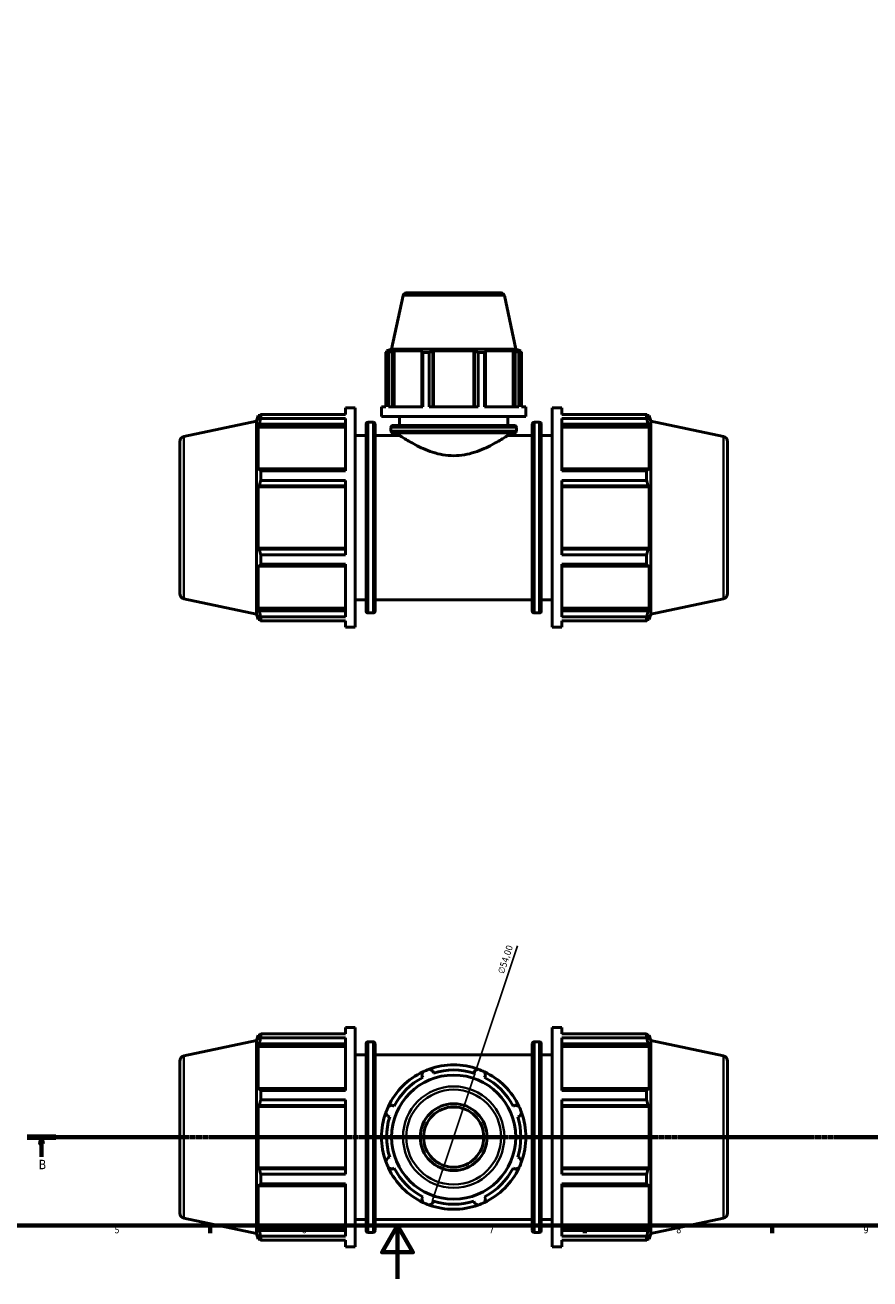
# Model space of a CAD drawing. Header units: millimetres. Extents: x 0 to 1008, y 0 to 938.
# Tile 2 of 6: x 281 to 597, y 0 to 469. Entities that reach past the tile are written whole.
import ezdxf

# ---------------------------------------------------------------- set-up
doc = ezdxf.new("R2010")
doc.units = ezdxf.units.MM
doc.linetypes.add('CHAIN', pattern=[0.7087, 0.4724, -0.0591, 0.1181, -0.0591])
for name, color, linetype, lineweight in [('Border (ISO)', 7, 'Continuous', 70), ('Dimension (ISO)', 7, 'Continuous', 25), ('Section Line (ISO)', 7, 'CHAIN', 70), ('Visible (ISO)', 7, 'Continuous', 50), ('Visible Narrow (ISO)', 7, 'Continuous', 35)]:
    doc.layers.add(name, color=color, linetype=linetype, lineweight=lineweight)
doc.styles.add('Label Text (ISO)', font='tahoma.ttf')
doc.styles.add('Note Text (ISO)', font='tahoma.ttf')
doc.dimstyles.new('Default (ISO)', dxfattribs={"dimtxt": 2.5, "dimasz": 2.5, "dimexe": 3.175, "dimexo": 0, "dimgap": 0.762, "dimtad": 1, "dimrnd": 1e-08, "dimzin": 0, "dimtxsty": 'Note Text (ISO)', "dimcen": 0.09, "dimdle": 10, "dimclrd": 256, "dimclre": 256, "dimclrt": 232, "dimazin": 0, "dimtfac": 1.40208, "dimtmove": 0, "dimatfit": 3, "dimfxl": 1, "dimtolj": 1, "dimtzin": 0, "dimlwd": -1, "dimlwe": -1, "dimarcsym": 0})

# ---------------------------------------------------------------- blocks, each defined once
blk = doc.blocks.new('Borders Default Border')
at = {"layer": 'Border (ISO)'}
for p, q in [((350.42, 20), (350.42, 17.1)), ((490.58, 20), (490.58, 17.1)), ((560.67, 20), (560.67, 17.1))]:
    blk.add_line(p, q, dxfattribs=at)
at = {"layer": 'Border (ISO)', "flags": 128}
for points in [[(20, 20), (20, 574), (821, 574), (821, 20), (20, 20)], [(420.5, 0), (420.5, 20), (414.73, 10), (426.27, 10), (420.5, 20)]]:
    blk.add_lwpolyline(points, dxfattribs=at)
at = {"layer": 'Border (ISO)', "color": 232, "true_color": 0xca0064, "char_height": 2.5, "attachment_point": 7, "style": 'Note Text (ISO)'}
for s, insert in [('5', (314.64, 17.05)), ('6', (384.66, 17.05)), ('7', (454.77, 17.1)), ('8', (524.81, 17.04)), ('9', (594.88, 17.05))]:
    blk.add_mtext(s, dxfattribs=dict(at, insert=insert))
blk = doc.blocks.new('2dTransSection0')
at = {"layer": 'Section Line (ISO)', "linetype": 'CHAIN'}
blk.add_line((281.97, 53.03), (684.35, 53.03), dxfattribs=at)
at = {"layer": 'Section Line (ISO)', "linetype": 'Continuous', "lineweight": 140}
for p, q in [((281.97, 53.03), (292.69, 53.03)), ((673.63, 53.03), (684.35, 53.03))]:
    blk.add_line(p, q, dxfattribs=at)
at = {"layer": 'Section Line (ISO)', "linetype": 'Continuous'}
for p, q in [((287.33, 53.03), (286.83, 50.53)), ((287.33, 50.53), (287.33, 53.03)), ((287.83, 50.53), (287.33, 53.03)), ((678.99, 53.03), (678.49, 50.53)), ((678.99, 50.53), (678.99, 53.03)), ((679.49, 50.53), (678.99, 53.03)), ((286.83, 50.53), (287.83, 50.53)), ((287.33, 45.7), (287.33, 50.53)), ((678.49, 50.53), (679.49, 50.53)), ((678.99, 45.7), (678.99, 50.53))]:
    blk.add_line(p, q, dxfattribs=at)
at = {"layer": 'Section Line (ISO)', "linetype": 'Continuous', "flags": 128}
for points in [[(287.83, 50.53), (287.33, 53.03), (286.83, 50.53), (287.83, 50.53)], [(679.49, 50.53), (678.99, 53.03), (678.49, 50.53), (679.49, 50.53)]]:
    blk.add_lwpolyline(points, dxfattribs=at)
at = {"layer": 'Section Line (ISO)'}
for points in [[(287.83, 50.53), (287.33, 53.03), (286.83, 50.53), (287.83, 50.53)], [(679.49, 50.53), (678.99, 53.03), (678.49, 50.53), (679.49, 50.53)]]:
    blk.add_solid(points, dxfattribs=at)
at = {"layer": 'Section Line (ISO)', "char_height": 3.5, "attachment_point": 7, "style": 'Label Text (ISO)'}
for insert in [(286.26, 41.03), (677.92, 41.03)]:
    blk.add_mtext('B', dxfattribs=dict(at, insert=insert))
blk = doc.blocks.new('*D15')
at = {"layer": 'Defpoints', "color": 0, "transparency": 16777216}
for p in [(450.08, 78.64), (432.98, 27.42)]:
    blk.add_point(p, dxfattribs=at)
at = {"layer": 'Dimension (ISO)', "transparency": 16777216}
for p, q in [((450.08, 78.64), (465.4, 124.54)), ((433.77, 29.79), (449.29, 76.27))]:
    blk.add_line(p, q, dxfattribs=at)
blk.add_arc((441.53, 53.03), 27, 64.8055, 109.792, dxfattribs=at)
for points in [[(448.89, 76.4), (449.68, 76.14), (450.08, 78.64)], [(433.38, 29.92), (434.17, 29.66), (432.98, 27.42)]]:
    blk.add_solid(points, dxfattribs=at)
at = {"layer": 'Dimension (ISO)', "color": 232, "true_color": 0xca0064, "transparency": 16777216, "insert": (457.91, 114.65), "char_height": 2.5, "attachment_point": 1, "rotation": 71.5431, "style": 'Note Text (ISO)'}
blk.add_mtext('\\A1;∅54,00', dxfattribs=at)

msp = doc.modelspace()

# ---------------------------------------------------------------- linework, layer by layer
at = {"layer": 'Visible (ISO)'}
for p, q in [((422.571, 367.687), (418.318, 347.677)), ((423.793, 368.677), (459.269, 368.677)), ((460.492, 367.687), (464.745, 347.677)), ((418.318, 347.677), (416.421, 347.061)), ((417.583, 347.061), (416.421, 347.061)), ((416.421, 346.6), (416.421, 347.061)), ((417.583, 347.061), (416.811, 346.798)), ((464.745, 347.677), (418.318, 347.677)), ((418.54, 346.798), (419.258, 347.061)), ((419.258, 326.077), (419.258, 347.061)), ((429.937, 347.061), (419.258, 347.061)), ((429.937, 347.061), (429.563, 346.798)), ((433.737, 346.798), (433.98, 347.061)), ((433.98, 326.077), (433.98, 347.061)), ((449.082, 347.061), (433.98, 347.061)), ((449.082, 326.077), (449.082, 347.061)), ((449.082, 347.061), (449.326, 346.798)), ((453.5, 346.798), (453.126, 347.061)), ((463.804, 347.061), (453.126, 347.061)), ((463.804, 326.077), (463.804, 347.061)), ((463.804, 347.061), (464.523, 346.798)), ((464.745, 347.677), (466.641, 347.061)), ((466.252, 346.798), (465.479, 347.061)), ((466.641, 347.061), (465.479, 347.061)), ((466.641, 346.6), (466.641, 347.061)), ((417.102, 346.447), (416.126, 346.447)), ((416.126, 326.077), (416.126, 346.447)), ((417.102, 346.447), (417.102, 326.077)), ((418.54, 326.077), (418.54, 346.798)), ((429.563, 346.798), (429.563, 326.077)), ((432.389, 346.447), (430.032, 346.447)), ((430.032, 326.077), (430.032, 346.447)), ((432.389, 346.447), (432.389, 326.077)), ((433.737, 326.077), (433.737, 346.798)), ((449.326, 346.798), (449.326, 326.077)), ((453.031, 346.447), (450.674, 346.447)), ((450.674, 326.077), (450.674, 346.447)), ((453.031, 346.447), (453.031, 326.077)), ((453.5, 326.077), (453.5, 346.798)), ((464.523, 346.798), (464.523, 326.077)), ((466.936, 346.447), (465.96, 346.447)), ((465.96, 326.077), (465.96, 346.447)), ((466.936, 346.447), (466.936, 326.077)), ((401.031, 323.255), (401.031, 325.677)), ((401.031, 325.677), (404.631, 325.677)), ((404.631, 243.677), (404.631, 325.677)), ((414.531, 322.477), (414.531, 326.077)), ((416.126, 326.077), (414.531, 326.077)), ((430.032, 326.077), (417.102, 326.077)), ((450.674, 326.077), (432.389, 326.077)), ((465.96, 326.077), (453.031, 326.077)), ((468.531, 326.077), (466.936, 326.077)), ((468.531, 322.477), (468.531, 326.077)), ((478.431, 243.677), (478.431, 325.677)), ((478.431, 325.677), (482.031, 325.677)), ((482.031, 323.255), (482.031, 325.677)), ((340.615, 315.014), (367.731, 320.778)), ((367.731, 320.778), (368.391, 322.807)), ((367.731, 248.577), (367.731, 320.778)), ((368.391, 322.807), (368.391, 321.043)), ((368.391, 322.807), (369.091, 322.807)), ((368.79, 322.216), (368.391, 321.043)), ((368.391, 318.499), (368.79, 319.59)), ((368.79, 319.59), (401.031, 319.59)), ((369.323, 323.255), (401.031, 323.255)), ((369.323, 321.773), (369.323, 323.255)), ((401.031, 321.773), (369.323, 321.773)), ((401.031, 302.14), (401.031, 321.773)), ((408.731, 249.807), (408.731, 319.547)), ((409.531, 320.347), (411.348, 320.347)), ((412.148, 319.547), (412.148, 249.807)), ((468.531, 322.477), (414.531, 322.477)), ((418.841, 319.117), (464.221, 319.117)), ((421.281, 319.117), (421.281, 322.477)), ((461.781, 319.117), (461.781, 322.477)), ((470.915, 249.807), (470.915, 319.547)), ((471.715, 320.347), (473.531, 320.347)), ((474.331, 319.547), (474.331, 249.807)), ((482.031, 323.255), (513.739, 323.255)), ((482.031, 302.14), (482.031, 321.773)), ((513.739, 321.773), (482.031, 321.773)), ((482.031, 319.59), (514.272, 319.59)), ((513.739, 321.773), (513.739, 323.255)), ((513.971, 322.807), (514.672, 322.807)), ((514.672, 321.043), (514.272, 322.216)), ((514.272, 319.59), (514.672, 318.499)), ((514.672, 321.043), (514.672, 322.807)), ((515.331, 320.778), (514.672, 322.807)), ((515.331, 248.577), (515.331, 320.778)), ((542.447, 315.014), (515.331, 320.778)), ((368.391, 318.499), (368.391, 302.284)), ((401.031, 318.499), (368.391, 318.499)), ((404.631, 315.427), (408.731, 315.427)), ((412.148, 315.427), (421.281, 315.427)), ((418.041, 317.117), (418.041, 318.317)), ((464.221, 316.317), (418.841, 316.317)), ((421.281, 315.427), (421.281, 316.317)), ((461.781, 315.427), (461.781, 316.317)), ((461.781, 315.427), (470.915, 315.427)), ((465.021, 317.117), (465.021, 318.317)), ((474.331, 315.427), (478.431, 315.427)), ((482.031, 318.499), (514.672, 318.499)), ((514.672, 302.284), (514.672, 318.499)), ((339.031, 313.058), (339.031, 256.297)), ((544.031, 313.058), (544.031, 256.297)), ((368.79, 302.852), (368.391, 302.284)), ((401.031, 302.852), (368.79, 302.852)), ((369.323, 302.14), (401.031, 302.14)), ((369.323, 298.56), (369.323, 302.14)), ((514.272, 302.852), (482.031, 302.852)), ((482.031, 302.14), (513.739, 302.14)), ((513.739, 298.56), (513.739, 302.14)), ((514.672, 302.284), (514.272, 302.852)), ((368.391, 296.143), (368.79, 296.513)), ((401.031, 296.143), (368.391, 296.143)), ((368.391, 296.143), (368.391, 273.211)), ((368.79, 296.513), (401.031, 296.513)), ((401.031, 298.56), (369.323, 298.56)), ((401.031, 270.795), (401.031, 298.56)), ((482.031, 270.795), (482.031, 298.56)), ((513.739, 298.56), (482.031, 298.56)), ((482.031, 296.513), (514.272, 296.513)), ((482.031, 296.143), (514.672, 296.143)), ((514.272, 296.513), (514.672, 296.143)), ((514.672, 273.211), (514.672, 296.143)), ((401.031, 273.211), (368.391, 273.211)), ((368.79, 272.842), (368.391, 273.211)), ((401.031, 272.842), (368.79, 272.842)), ((482.031, 273.211), (514.672, 273.211)), ((514.272, 272.842), (482.031, 272.842)), ((514.672, 273.211), (514.272, 272.842)), ((369.323, 270.795), (401.031, 270.795)), ((369.323, 267.215), (369.323, 270.795)), ((482.031, 270.795), (513.739, 270.795)), ((513.739, 267.215), (513.739, 270.795)), ((368.391, 267.071), (368.391, 250.856)), ((368.391, 267.071), (368.79, 266.503)), ((368.79, 266.503), (401.031, 266.503)), ((401.031, 267.215), (369.323, 267.215)), ((401.031, 247.582), (401.031, 267.215)), ((482.031, 247.582), (482.031, 267.215)), ((513.739, 267.215), (482.031, 267.215)), ((482.031, 266.503), (514.272, 266.503)), ((514.272, 266.503), (514.672, 267.071)), ((514.672, 250.856), (514.672, 267.071)), ((340.615, 254.341), (367.731, 248.577)), ((404.631, 253.927), (408.731, 253.927)), ((412.148, 253.927), (470.915, 253.927)), ((474.331, 253.927), (478.431, 253.927)), ((542.447, 254.341), (515.331, 248.577)), ((367.731, 248.577), (368.391, 246.547)), ((401.031, 250.856), (368.391, 250.856)), ((368.79, 249.765), (368.391, 250.856)), ((401.031, 249.765), (368.79, 249.765)), ((409.531, 249.007), (411.348, 249.007)), ((471.715, 249.007), (473.531, 249.007)), ((482.031, 250.856), (514.672, 250.856)), ((514.272, 249.765), (482.031, 249.765)), ((514.672, 250.856), (514.272, 249.765)), ((515.331, 248.577), (514.672, 246.547)), ((368.391, 248.312), (368.391, 246.547)), ((368.391, 248.312), (368.79, 247.139)), ((368.391, 246.547), (369.091, 246.547)), ((369.323, 247.582), (401.031, 247.582)), ((369.323, 246.099), (369.323, 247.582)), ((401.031, 246.099), (369.323, 246.099)), ((401.031, 243.677), (401.031, 246.099)), ((482.031, 247.582), (513.739, 247.582)), ((482.031, 243.677), (482.031, 246.099)), ((513.739, 246.099), (482.031, 246.099)), ((513.739, 246.099), (513.739, 247.582)), ((513.971, 246.547), (514.672, 246.547)), ((514.272, 247.139), (514.672, 248.312)), ((514.672, 246.547), (514.672, 248.312)), ((401.031, 243.677), (404.631, 243.677)), ((478.431, 243.677), (482.031, 243.677)), ((401.031, 91.607), (401.031, 94.029)), ((401.031, 94.029), (404.631, 94.029)), ((404.631, 12.029), (404.631, 94.029)), ((478.431, 12.029), (478.431, 94.029)), ((478.431, 94.029), (482.031, 94.029)), ((482.031, 91.607), (482.031, 94.029)), ((340.615, 83.366), (367.731, 89.129)), ((367.731, 89.129), (368.391, 91.159)), ((367.731, 16.928), (367.731, 89.129)), ((368.391, 91.159), (368.391, 89.394)), ((368.391, 91.159), (369.091, 91.159)), ((368.79, 90.567), (368.391, 89.394)), ((369.323, 91.607), (401.031, 91.607)), ((369.323, 90.124), (369.323, 91.607)), ((401.031, 90.124), (369.323, 90.124)), ((401.031, 70.491), (401.031, 90.124)), ((482.031, 91.607), (513.739, 91.607)), ((482.031, 70.491), (482.031, 90.124)), ((513.739, 90.124), (482.031, 90.124)), ((513.739, 90.124), (513.739, 91.607)), ((513.971, 91.159), (514.672, 91.159)), ((514.672, 89.394), (514.272, 90.567)), ((514.672, 89.394), (514.672, 91.159)), ((515.331, 89.129), (514.672, 91.159)), ((515.331, 16.928), (515.331, 89.129)), ((542.447, 83.366), (515.331, 89.129)), ((368.391, 86.851), (368.79, 87.942)), ((401.031, 86.851), (368.391, 86.851)), ((368.391, 86.851), (368.391, 70.635)), ((368.79, 87.942), (401.031, 87.942)), ((408.731, 18.159), (408.731, 87.899)), ((409.531, 88.699), (411.348, 88.699)), ((412.148, 87.899), (412.148, 18.159)), ((470.915, 18.159), (470.915, 87.899)), ((471.715, 88.699), (473.531, 88.699)), ((474.331, 87.899), (474.331, 18.159)), ((482.031, 87.942), (514.272, 87.942)), ((482.031, 86.851), (514.672, 86.851)), ((514.272, 87.942), (514.672, 86.851)), ((514.672, 70.635), (514.672, 86.851)), ((339.031, 81.409), (339.031, 24.648)), ((404.631, 83.779), (408.731, 83.779)), ((412.148, 83.779), (470.915, 83.779)), ((474.331, 83.779), (478.431, 83.779)), ((544.031, 81.409), (544.031, 24.648)), ((429.563, 76.02), (429.937, 75.302)), ((433.98, 76.977), (433.737, 77.749)), ((449.326, 77.749), (449.082, 76.977)), ((453.126, 75.302), (453.5, 76.02)), ((368.79, 71.203), (368.391, 70.635)), ((401.031, 71.203), (368.79, 71.203)), ((369.323, 70.491), (401.031, 70.491)), ((369.323, 66.912), (369.323, 70.491)), ((514.272, 71.203), (482.031, 71.203)), ((482.031, 70.491), (513.739, 70.491)), ((513.739, 66.912), (513.739, 70.491)), ((514.672, 70.635), (514.272, 71.203)), ((401.031, 66.912), (369.323, 66.912)), ((401.031, 39.146), (401.031, 66.912)), ((482.031, 39.146), (482.031, 66.912)), ((513.739, 66.912), (482.031, 66.912)), ((368.391, 64.495), (368.79, 64.865)), ((401.031, 64.495), (368.391, 64.495)), ((368.391, 64.495), (368.391, 41.563)), ((368.79, 64.865), (401.031, 64.865)), ((419.258, 64.623), (418.54, 64.997)), ((464.523, 64.997), (463.804, 64.623)), ((482.031, 64.865), (514.272, 64.865)), ((482.031, 64.495), (514.672, 64.495)), ((514.272, 64.865), (514.672, 64.495)), ((514.672, 41.563), (514.672, 64.495)), ((416.811, 60.823), (417.583, 60.58)), ((465.479, 60.58), (466.252, 60.823)), ((417.583, 45.478), (416.811, 45.234)), ((466.252, 45.234), (465.479, 45.478)), ((401.031, 41.563), (368.391, 41.563)), ((368.79, 41.193), (368.391, 41.563)), ((401.031, 41.193), (368.79, 41.193)), ((369.323, 39.146), (401.031, 39.146)), ((369.323, 35.567), (369.323, 39.146)), ((418.54, 41.06), (419.258, 41.434)), ((463.804, 41.434), (464.523, 41.06)), ((482.031, 41.563), (514.672, 41.563)), ((514.272, 41.193), (482.031, 41.193)), ((482.031, 39.146), (513.739, 39.146)), ((513.739, 35.567), (513.739, 39.146)), ((514.672, 41.563), (514.272, 41.193)), ((368.391, 35.422), (368.391, 19.207)), ((368.391, 35.422), (368.79, 34.854)), ((368.79, 34.854), (401.031, 34.854)), ((401.031, 35.567), (369.323, 35.567)), ((401.031, 15.933), (401.031, 35.567)), ((482.031, 15.933), (482.031, 35.567)), ((513.739, 35.567), (482.031, 35.567)), ((482.031, 34.854), (514.272, 34.854)), ((514.272, 34.854), (514.672, 35.422)), ((514.672, 19.207), (514.672, 35.422)), ((429.937, 30.756), (429.563, 30.037)), ((433.737, 28.308), (433.98, 29.081)), ((449.082, 29.081), (449.326, 28.308)), ((453.5, 30.037), (453.126, 30.756)), ((340.615, 22.692), (367.731, 16.928)), ((401.031, 19.207), (368.391, 19.207)), ((368.79, 18.116), (368.391, 19.207)), ((404.631, 22.279), (408.731, 22.279)), ((412.148, 22.279), (470.915, 22.279)), ((474.331, 22.279), (478.431, 22.279)), ((482.031, 19.207), (514.672, 19.207)), ((514.672, 19.207), (514.272, 18.116)), ((542.447, 22.692), (515.331, 16.928)), ((367.731, 16.928), (368.391, 14.899)), ((368.391, 16.664), (368.391, 14.899)), ((368.391, 16.664), (368.79, 15.49)), ((368.391, 14.899), (369.091, 14.899)), ((401.031, 18.116), (368.79, 18.116)), ((369.323, 15.933), (401.031, 15.933)), ((369.323, 14.451), (369.323, 15.933)), ((401.031, 14.451), (369.323, 14.451)), ((401.031, 12.029), (401.031, 14.451)), ((409.531, 17.359), (411.348, 17.359)), ((471.715, 17.359), (473.531, 17.359)), ((514.272, 18.116), (482.031, 18.116)), ((482.031, 15.933), (513.739, 15.933)), ((482.031, 12.029), (482.031, 14.451)), ((513.739, 14.451), (482.031, 14.451)), ((513.739, 14.451), (513.739, 15.933)), ((513.971, 14.899), (514.672, 14.899)), ((514.272, 15.49), (514.672, 16.664)), ((515.331, 16.928), (514.672, 14.899)), ((514.672, 14.899), (514.672, 16.664)), ((401.031, 12.029), (404.631, 12.029)), ((478.431, 12.029), (482.031, 12.029))]:
    msp.add_line(p, q, dxfattribs=at)
for radius in [23.214, 12.5, 11.25]:
    msp.add_circle((441.531, 53.029), radius, dxfattribs=at)
for centre, radius, start, end in [((423.793, 367.427), 1.25, 90, 168), ((459.269, 367.427), 1.25, 12, 90), ((409.531, 319.547), 0.8, 90, 180), ((411.348, 319.547), 0.8, 0, 90), ((418.841, 318.317), 0.8, 90, 180), ((464.221, 318.317), 0.8, 0, 90), ((471.715, 319.547), 0.8, 90, 180), ((473.531, 319.547), 0.8, 0, 90), ((341.031, 313.058), 2, 102, 180), ((418.841, 317.117), 0.8, 180, 270), ((464.221, 317.117), 0.8, 270, 0), ((542.031, 313.058), 2, 0, 78), ((341.031, 256.297), 2, 180, 258), ((542.031, 256.297), 2, 282, 0), ((409.531, 249.807), 0.8, 180, 270), ((411.348, 249.807), 0.8, 270, 0), ((471.715, 249.807), 0.8, 180, 270), ((473.531, 249.807), 0.8, 270, 0), ((409.531, 87.899), 0.8, 90, 180), ((411.348, 87.899), 0.8, 0, 90), ((471.715, 87.899), 0.8, 90, 180), ((473.531, 87.899), 0.8, 0, 90), ((341.031, 81.409), 2, 102, 180), ((441.531, 53.029), 27, 70.20802, 109.79198), ((542.031, 81.409), 2, 0, 78), ((441.531, 53.029), 27, 115.20802, 154.79198), ((441.531, 53.029), 25.11, 117.5, 152.5), ((441.531, 53.029), 27, 109.79198, 115.20802), ((441.531, 53.029), 25.11, 72.5, 107.5), ((441.531, 53.029), 27, 64.79198, 70.20802), ((441.531, 53.029), 27, 25.20802, 64.79198), ((441.531, 53.029), 25.11, 27.5, 62.5), ((441.531, 53.029), 27, 160.20802, 199.79198), ((441.531, 53.029), 27, 154.79198, 160.20802), ((441.531, 53.029), 27, 19.79198, 25.20802), ((441.531, 53.029), 27, 340.20802, 19.79198), ((441.531, 53.029), 25.11, 162.5, 197.5), ((441.531, 53.029), 25.11, 342.5, 17.5), ((441.531, 53.029), 27, 199.79198, 205.20802), ((441.531, 53.029), 27, 334.79198, 340.20802), ((441.531, 53.029), 27, 205.20802, 244.79198), ((441.531, 53.029), 25.11, 207.5, 242.5), ((441.531, 53.029), 27, 295.20802, 334.79198), ((441.531, 53.029), 25.11, 297.5, 332.5), ((441.531, 53.029), 27, 244.79198, 250.20802), ((441.531, 53.029), 25.11, 252.5, 287.5), ((441.531, 53.029), 27, 289.79198, 295.20802), ((341.031, 24.648), 2, 180, 258), ((441.531, 53.029), 27, 250.20802, 289.79198), ((542.031, 24.648), 2, 282, 0), ((409.531, 18.159), 0.8, 180, 270), ((411.348, 18.159), 0.8, 270, 0), ((471.715, 18.159), 0.8, 180, 270), ((473.531, 18.159), 0.8, 270, 0)]:
    msp.add_arc(centre, radius, start, end, dxfattribs=at)
for points, weights in [([(416.126, 346.447), (416.476, 346.63), (416.811, 346.798)], [1, 1.00161446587, 1.00241257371]), ([(418.54, 346.798), (417.836, 346.63), (417.102, 346.447)], [1.00241257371, 1.00161446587, 1]), ([(430.032, 346.447), (429.792, 346.63), (429.563, 346.798)], [1, 1.00161446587, 1.00241257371]), ([(433.737, 346.798), (433.077, 346.63), (432.389, 346.447)], [1.00241257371, 1.00161446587, 1]), ([(450.674, 346.447), (449.986, 346.63), (449.326, 346.798)], [1, 1.00161446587, 1.00241257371]), ([(453.5, 346.798), (453.27, 346.63), (453.031, 346.447)], [1.00241257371, 1.00161446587, 1]), ([(465.96, 346.447), (465.227, 346.63), (464.523, 346.798)], [1, 1.00161446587, 1.00241257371]), ([(466.252, 346.798), (466.587, 346.63), (466.936, 346.447)], [1.00241257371, 1.00161446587, 1]), ([(368.79, 322.216), (369.046, 322.725), (369.323, 323.255)], [1.00185911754, 1.00133791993, 1]), ([(369.323, 321.773), (369.046, 320.659), (368.79, 319.59)], [1, 1.00133791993, 1.00185911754]), ([(513.739, 323.255), (514.016, 322.725), (514.272, 322.216)], [1, 1.00133791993, 1.00185911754]), ([(514.272, 319.59), (514.016, 320.659), (513.739, 321.773)], [1.00185911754, 1.00133791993, 1]), ([(368.79, 302.852), (369.046, 302.503), (369.323, 302.14)], [1.00185911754, 1.00133791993, 1]), ([(513.739, 302.14), (514.016, 302.503), (514.272, 302.852)], [1, 1.00133791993, 1.00185911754]), ([(369.323, 298.56), (369.046, 297.516), (368.79, 296.513)], [1, 1.00133791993, 1.00185911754]), ([(514.272, 296.513), (514.016, 297.516), (513.739, 298.56)], [1.00185911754, 1.00133791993, 1]), ([(368.79, 272.842), (369.046, 271.839), (369.323, 270.795)], [1.00185911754, 1.00133791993, 1]), ([(513.739, 270.795), (514.016, 271.839), (514.272, 272.842)], [1, 1.00133791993, 1.00185911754]), ([(369.323, 267.215), (369.046, 266.852), (368.79, 266.503)], [1, 1.00133791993, 1.00185911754]), ([(514.272, 266.503), (514.016, 266.852), (513.739, 267.215)], [1.00185911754, 1.00133791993, 1]), ([(368.79, 249.765), (369.046, 248.696), (369.323, 247.582)], [1.00185911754, 1.00133791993, 1]), ([(513.739, 247.582), (514.016, 248.696), (514.272, 249.765)], [1, 1.00133791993, 1.00185911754]), ([(369.323, 246.099), (369.046, 246.63), (368.79, 247.139)], [1, 1.00133791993, 1.00185911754]), ([(514.272, 247.139), (514.016, 246.63), (513.739, 246.099)], [1.00185911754, 1.00133791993, 1]), ([(368.79, 90.567), (369.046, 91.076), (369.323, 91.607)], [1.00185911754, 1.00133791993, 1]), ([(369.323, 90.124), (369.046, 89.011), (368.79, 87.942)], [1, 1.00133791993, 1.00185911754]), ([(513.739, 91.607), (514.016, 91.076), (514.272, 90.567)], [1, 1.00133791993, 1.00185911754]), ([(514.272, 87.942), (514.016, 89.011), (513.739, 90.124)], [1.00185911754, 1.00133791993, 1]), ([(429.563, 76.02), (429.792, 76.724), (430.032, 77.458)], [1.00241257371, 1.00161446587, 1]), ([(432.389, 78.434), (433.077, 78.085), (433.737, 77.749)], [1, 1.00161446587, 1.00241257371]), ([(449.326, 77.749), (449.986, 78.085), (450.674, 78.434)], [1.00241257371, 1.00161446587, 1]), ([(453.031, 77.458), (453.27, 76.724), (453.5, 76.02)], [1, 1.00161446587, 1.00241257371]), ([(368.79, 71.203), (369.046, 70.854), (369.323, 70.491)], [1.00185911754, 1.00133791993, 1]), ([(513.739, 70.491), (514.016, 70.854), (514.272, 71.203)], [1, 1.00133791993, 1.00185911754]), ([(369.323, 66.912), (369.046, 65.867), (368.79, 64.865)], [1, 1.00133791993, 1.00185911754]), ([(514.272, 64.865), (514.016, 65.867), (513.739, 66.912)], [1.00185911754, 1.00133791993, 1]), ([(416.811, 60.823), (416.476, 61.483), (416.126, 62.171)], [1.00241257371, 1.00161446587, 1]), ([(417.102, 64.528), (417.836, 64.768), (418.54, 64.997)], [1, 1.00161446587, 1.00241257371]), ([(464.523, 64.997), (465.227, 64.768), (465.96, 64.528)], [1.00241257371, 1.00161446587, 1]), ([(466.936, 62.171), (466.587, 61.483), (466.252, 60.823)], [1, 1.00161446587, 1.00241257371]), ([(416.126, 43.886), (416.476, 44.574), (416.811, 45.234)], [1, 1.00161446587, 1.00241257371]), ([(466.252, 45.234), (466.587, 44.574), (466.936, 43.886)], [1.00241257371, 1.00161446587, 1]), ([(368.79, 41.193), (369.046, 40.19), (369.323, 39.146)], [1.00185911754, 1.00133791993, 1]), ([(418.54, 41.06), (417.836, 41.29), (417.102, 41.529)], [1.00241257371, 1.00161446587, 1]), ([(465.96, 41.529), (465.227, 41.29), (464.523, 41.06)], [1, 1.00161446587, 1.00241257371]), ([(513.739, 39.146), (514.016, 40.19), (514.272, 41.193)], [1, 1.00133791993, 1.00185911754]), ([(369.323, 35.567), (369.046, 35.203), (368.79, 34.854)], [1, 1.00133791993, 1.00185911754]), ([(514.272, 34.854), (514.016, 35.203), (513.739, 35.567)], [1.00185911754, 1.00133791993, 1]), ([(430.032, 28.6), (429.792, 29.333), (429.563, 30.037)], [1, 1.00161446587, 1.00241257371]), ([(433.737, 28.308), (433.077, 27.973), (432.389, 27.624)], [1.00241257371, 1.00161446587, 1]), ([(450.674, 27.624), (449.986, 27.973), (449.326, 28.308)], [1, 1.00161446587, 1.00241257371]), ([(453.5, 30.037), (453.27, 29.333), (453.031, 28.6)], [1.00241257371, 1.00161446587, 1]), ([(368.79, 18.116), (369.046, 17.047), (369.323, 15.933)], [1.00185911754, 1.00133791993, 1]), ([(369.323, 14.451), (369.046, 14.981), (368.79, 15.49)], [1, 1.00133791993, 1.00185911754]), ([(513.739, 15.933), (514.016, 17.047), (514.272, 18.116)], [1, 1.00133791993, 1.00185911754]), ([(514.272, 15.49), (514.016, 14.981), (513.739, 14.451)], [1.00185911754, 1.00133791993, 1])]:
    msp.add_rational_spline(points, weights, degree=2, dxfattribs=at)
for points, knots in [([(421.281, 315.427), (421.281, 315.427), (421.411, 315.341), (421.945, 314.994), (422.348, 314.733), (423.396, 314.075), (424.042, 313.678), (425.514, 312.815), (426.34, 312.349), (428.093, 311.427), (429.086, 310.934), (431.254, 309.979), (432.428, 309.517), (434.9, 308.721), (436.2, 308.389), (438.851, 307.936), (440.202, 307.818), (441.531, 307.818)], [9.5219332, 9.5219332, 9.5219332, 9.5219332, 9.9166227, 9.9166227, 10.3113122, 10.3113122, 10.7060017, 10.7060017, 11.1006912, 11.1006912, 11.4994961, 11.4994961, 11.8983011, 11.8983011, 12.297106, 12.297106, 12.695911, 12.695911, 12.695911, 12.695911]), ([(441.531, 307.818), (442.861, 307.818), (444.212, 307.936), (446.863, 308.389), (448.163, 308.721), (450.634, 309.517), (451.809, 309.979), (453.976, 310.934), (454.969, 311.427), (456.722, 312.349), (457.549, 312.815), (459.021, 313.678), (459.666, 314.075), (460.714, 314.733), (461.117, 314.994), (461.651, 315.341), (461.781, 315.427), (461.781, 315.427)], [0, 0, 0, 0, 0.398805, 0.398805, 0.7976099, 0.7976099, 1.1964149, 1.1964149, 1.5952198, 1.5952198, 1.9899093, 1.9899093, 2.3845988, 2.3845988, 2.7792883, 2.7792883, 3.1739777, 3.1739777, 3.1739777, 3.1739777])]:
    msp.add_open_spline(points, degree=3, knots=knots, dxfattribs=at)
at = {"layer": 'Visible Narrow (ISO)'}
for p, q in [((460.258, 367.687), (422.804, 367.687)), ((409.531, 319.908), (409.531, 249.447)), ((411.348, 249.447), (411.348, 319.908)), ((471.715, 319.908), (471.715, 249.447)), ((473.531, 249.447), (473.531, 319.908)), ((340.615, 254.714), (340.615, 314.641)), ((464.732, 318.317), (418.33, 318.317)), ((418.33, 317.117), (464.732, 317.117)), ((542.447, 254.714), (542.447, 314.641)), ((409.531, 88.26), (409.531, 17.798)), ((411.348, 17.798), (411.348, 88.26)), ((471.715, 88.26), (471.715, 17.798)), ((473.531, 17.798), (473.531, 88.26)), ((340.615, 23.066), (340.615, 82.992)), ((542.447, 23.066), (542.447, 82.992))]:
    msp.add_line(p, q, dxfattribs=at)
for radius in [18.96, 17.738]:
    msp.add_circle((441.531, 53.029), radius, dxfattribs=at)

# ---------------------------------------------------------------- block references
msp.add_blockref('Borders Default Border', (0, 0))
at = {"layer": 'Section Line (ISO)'}
msp.add_blockref('2dTransSection0', (0, 0), dxfattribs=at)

# ---------------------------------------------------------------- dimensions: what is measured, and where the dimension line sits
at = {"layer": 'Dimension (ISO)'}
dim = msp.add_diameter_dim_2p(p1=(432.983, 27.418), p2=(450.079, 78.64), dimstyle='Default (ISO)', override={"dimdec": 2, "dimlfac": 1, "dimtp": 0, "dimtm": 0, "dimtdec": 2, "dimatfit": 2}, dxfattribs=at)
dim.commit()
dim.dimension.update_dxf_attribs({"geometry": '*D15', "text_midpoint": (463.418, 118.605), "dimtype": 163})

doc.saveas('drawing.dxf')
